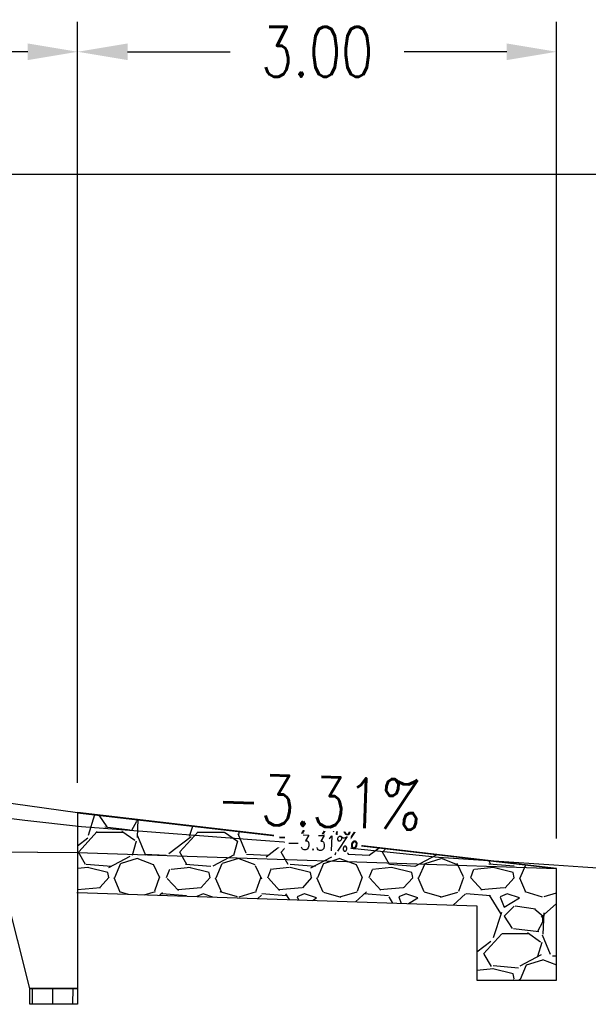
# Model space of a CAD drawing. Header units: metres. Extents: x 719936 to 720643, y 9143565 to 9144018.
# Tile 32 of 56: x 720539.88 to 720543.44, y 9143912.01 to 9143918.18. Entities that reach past the tile are written whole.
import ezdxf

# ---------------------------------------------------------------- set-up
doc = ezdxf.new("R2010")
doc.units = ezdxf.units.M
doc.linetypes.add('CENTER2', pattern=[1.125, 0.75, -0.125, 0.125, -0.125])
doc.linetypes.add('CONTINUO', pattern=[0])
for name, color, linetype in [('-01-C-DESCOLMA', 5, 'CENTER2'), ('01_CIVI_322_PF_GRID', 8, 'Continuous'), ('_ESTRUC-PARED-PLANTA', 2, 'Continuous'), ('_ESTRUCTURA', 1, 'Continuous'), ('AecObjExplode_PLANTA RAPIDA_Vport_1ECE', 7, 'Continuous'), ('AecObjExplode_PLANTA RAPIDA_Vport_1ED3', 7, 'Continuous'), ('AecObjExplode_PLANTA RAPIDA_Vport_1ED7', 7, 'Continuous'), ('AecObjExplode_PLANTA RAPIDA_Vport_220C', 7, 'Continuous'), ('AecObjExplode_PLANTA RAPIDA_Vport_22C7', 7, 'Continuous'), ('AecObjExplode_PLANTA RAPIDA_Vport_22CB', 7, 'Continuous'), ('AecObjExplode_PLANTA RAPIDA_Vport_22E2', 7, 'Continuous'), ('AecObjExplode_PLANTA RAPIDA_Vport_22EB', 7, 'Continuous'), ('AecObjExplode_PLANTA RAPIDA_Vport_2460', 7, 'Continuous'), ('AecObjExplode_PLANTA RAPIDA_Vport_2496', 7, 'Continuous'), ('AIR.A3-TN', 32, 'Continuous'), ('AIR.A3_NOTAS', 7, 'Continuous'), ('C-Borde de Camino', 2, 'Continuous'), ('Layer1 (.05)', 8, 'Continuous')]:
    doc.layers.add(name, color=color, linetype=linetype)
doc.styles.add('AIR-Simplex.(0.80)', font='simplex.shx', dxfattribs={"width": 0.8})
doc.styles.add('SIMPLEX', font='simplex.shx', dxfattribs={"width": 0.75})
doc.dimstyles.new('ART -250-A3-horiz', dxfattribs={"dimscale": 0.25, "dimtxt": 1.25, "dimasz": 1.25, "dimexe": 0.75, "dimexo": 0.75, "dimgap": 0.75, "dimtad": 0, "dimtih": 1, "dimtoh": 1, "dimzin": 1, "dimdsep": 46, "dimtxsty": 'SIMPLEX', "dimcen": 0.75, "dimdle": 1.5, "dimclrd": 1, "dimclre": 1, "dimclrt": 7, "dimadec": 0, "dimazin": 0, "dimtfac": 1, "dimtofl": 0, "dimtmove": 2, "dimatfit": 3, "dimfxl": 1.5, "dimtolj": 1, "dimtzin": 1, "dimarcsym": 0})

# ---------------------------------------------------------------- blocks, each defined once
blk = doc.blocks.new('*D585')
at = {"layer": '_ESTRUC-PARED-PLANTA', "color": 1, "lineweight": -2, "transparency": 16777216}
for p, q in [((720533.7405907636, 9143914.10224109), (720533.7405907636, 9143918.167722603)), ((720540.2437553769, 9143913.401784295), (720540.2437553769, 9143918.167722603)), ((720534.0530907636, 9143917.980222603), (720536.4475302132, 9143917.980222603)), ((720539.9312553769, 9143917.980222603), (720537.5368159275, 9143917.980222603))]:
    blk.add_line(p, q, dxfattribs=at)
at = {"layer": '_ESTRUC-PARED-PLANTA', "color": 1, "transparency": 16777216}
for points in [[(720534.0530907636, 9143918.032305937), (720534.0530907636, 9143917.92813927), (720533.7405907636, 9143917.980222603)], [(720539.9312553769, 9143918.032305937), (720539.9312553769, 9143917.92813927), (720540.2437553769, 9143917.980222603)]]:
    blk.add_solid(points, dxfattribs=at)
at = {"layer": 'Defpoints', "color": 0, "transparency": 16777216}
for p in [(720540.2437553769, 9143917.980222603), (720533.7405907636, 9143913.91474109), (720540.2437553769, 9143913.214284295)]:
    blk.add_point(p, dxfattribs=at)
at = {"layer": '_ESTRUC-PARED-PLANTA', "color": 7, "transparency": 16777216, "insert": (720536.9921730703, 9143917.980222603), "char_height": 0.3125, "attachment_point": 5, "style": 'SIMPLEX'}
blk.add_mtext('\\A1;6.50', dxfattribs=at)
blk = doc.blocks.new('*D586')
at = {"layer": '_ESTRUC-PARED-PLANTA', "color": 1, "lineweight": -2, "transparency": 16777216}
for p, q in [((720540.2437553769, 9143913.401784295), (720540.2437553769, 9143918.167722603)), ((720543.2437349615, 9143913.052433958), (720543.2437349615, 9143918.167722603)), ((720540.5562553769, 9143917.980222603), (720541.199102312, 9143917.980222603)), ((720542.9312349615, 9143917.980222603), (720542.2883880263, 9143917.980222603))]:
    blk.add_line(p, q, dxfattribs=at)
at = {"layer": '_ESTRUC-PARED-PLANTA', "color": 1, "transparency": 16777216}
for points in [[(720540.5562553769, 9143918.032305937), (720540.5562553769, 9143917.92813927), (720540.2437553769, 9143917.980222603)], [(720542.9312349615, 9143918.032305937), (720542.9312349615, 9143917.92813927), (720543.2437349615, 9143917.980222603)]]:
    blk.add_solid(points, dxfattribs=at)
at = {"layer": 'Defpoints', "color": 0, "transparency": 16777216}
for p in [(720543.2437349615, 9143917.980222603), (720540.2437553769, 9143913.214284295), (720543.2437349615, 9143912.864933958)]:
    blk.add_point(p, dxfattribs=at)
at = {"layer": '_ESTRUC-PARED-PLANTA', "color": 7, "transparency": 16777216, "insert": (720541.7437451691, 9143917.980222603), "char_height": 0.3125, "attachment_point": 5, "style": 'SIMPLEX'}
blk.add_mtext('\\A1;3.00', dxfattribs=at)
blk = doc.blocks.new('AecObjExplode_PLANTA RAPIDA_Vport_1ECE')
at = {"layer": '-01-C-DESCOLMA', "color": 5, "linetype": 'CENTER2', "lineweight": 30, "ltscale": 5, "flags": 128}
blk.add_lwpolyline([(720495.2437553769, 9143914.383751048), (720505.2437553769, 9143914.239077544), (720510.693705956, 9143914.214566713), (720522.9405907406, 9143912.014498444), (720533.7405908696, 9143912.014485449), (720535.2437553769, 9143913.01453486), (720540.2438050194, 9143912.964284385), (720543.2437553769, 9143912.864931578)], dxfattribs=at)
at = {"layer": '01_CIVI_322_PF_GRID', "color": 7, "linetype": 'Continuous', "lineweight": -3}
blk.add_line((720495.2437553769, 9143917.214566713), (720545.2437553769, 9143917.214566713), dxfattribs=at)
at = {"layer": 'AIR.A3-TN', "color": 32, "linetype": 'Continuous', "lineweight": -3, "ltscale": 5, "flags": 128}
blk.add_lwpolyline([(720539.607851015, 9143913.205453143), (720539.9132642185, 9143913.168343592), (720540.2688776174, 9143913.128211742), (720540.4602080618, 9143913.112699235), (720541.335208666, 9143913.045902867), (720541.73125734, 9143913.01702964), (720541.9202346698, 9143912.995957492), (720542.5047896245, 9143912.935577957), (720543.2253351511, 9143912.888075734), (720543.4084986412, 9143912.876097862), (720543.5967946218, 9143912.863647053)], dxfattribs=at)
at = {"layer": 'AIR.A3_NOTAS', "color": 7, "linetype": 'Continuous', "lineweight": -3, "insert": (720541.7508139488, 9143913.12699154), "char_height": 0.3125, "width": 1.322619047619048, "attachment_point": 8, "rotation": 358.1031630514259, "style": 'AIR-Simplex.(0.80)', "bg_fill": 3, "box_fill_scale": 1.08, "bg_fill_color": 256, "bg_fill_true_color": 13158600, "bg_fill_transparency": 0}
blk.add_mtext('-3.31%', dxfattribs=at)
blk.add_mtext('-3.31%', dxfattribs=at)
blk = doc.blocks.new('AecObjExplode_PLANTA RAPIDA_Vport_1ED3')
at = {"layer": '-01-C-DESCOLMA', "color": 5, "linetype": 'CENTER2', "lineweight": 30, "ltscale": 5, "flags": 128}
blk.add_lwpolyline([(720495.2437553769, 9143914.383751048), (720505.2437553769, 9143914.239077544), (720510.693705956, 9143914.214566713), (720522.9405907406, 9143912.014498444), (720533.7405908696, 9143912.014485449), (720535.2437553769, 9143913.01453486), (720540.2438050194, 9143912.964284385), (720543.2437553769, 9143912.864931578)], dxfattribs=at)
at = {"layer": '01_CIVI_322_PF_GRID', "color": 7, "linetype": 'Continuous', "lineweight": -3}
blk.add_line((720495.2437553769, 9143917.214566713), (720545.2437553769, 9143917.214566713), dxfattribs=at)
at = {"layer": 'AIR.A3-TN', "color": 32, "linetype": 'Continuous', "lineweight": -3, "ltscale": 5, "flags": 128}
blk.add_lwpolyline([(720539.607851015, 9143913.205453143), (720539.9132642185, 9143913.168343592), (720540.2688776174, 9143913.128211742), (720540.4602080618, 9143913.112699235), (720541.335208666, 9143913.045902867), (720541.73125734, 9143913.01702964), (720541.9202346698, 9143912.995957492), (720542.5047896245, 9143912.935577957), (720543.2253351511, 9143912.888075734), (720543.4084986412, 9143912.876097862), (720543.5967946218, 9143912.863647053)], dxfattribs=at)
at = {"layer": 'AIR.A3_NOTAS', "color": 7, "linetype": 'Continuous', "lineweight": -3, "insert": (720541.7465936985, 9143912.999561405), "char_height": 0.125, "width": 0.5290476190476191, "attachment_point": 8, "rotation": 358.1031630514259, "style": 'AIR-Simplex.(0.80)', "bg_fill": 3, "box_fill_scale": 1.08, "bg_fill_color": 256, "bg_fill_true_color": 13158600, "bg_fill_transparency": 0}
blk.add_mtext('-3.31%', dxfattribs=at)
blk.add_mtext('-3.31%', dxfattribs=at)
blk = doc.blocks.new('AecObjExplode_PLANTA RAPIDA_Vport_1ED7')
at = {"layer": '-01-C-DESCOLMA', "color": 5, "linetype": 'CENTER2', "lineweight": 30, "ltscale": 5, "flags": 128}
blk.add_lwpolyline([(720495.2437553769, 9143914.383751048), (720505.2437553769, 9143914.239077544), (720510.693705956, 9143914.214566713), (720522.9405907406, 9143912.014498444), (720533.7405908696, 9143912.014485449), (720535.2437553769, 9143913.01453486), (720540.2438050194, 9143912.964284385), (720543.2437553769, 9143912.864931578)], dxfattribs=at)
at = {"layer": '01_CIVI_322_PF_GRID', "color": 7, "linetype": 'Continuous', "lineweight": -3}
blk.add_line((720495.2437553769, 9143917.214566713), (720545.2437553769, 9143917.214566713), dxfattribs=at)
at = {"layer": 'AIR.A3-TN', "color": 32, "linetype": 'Continuous', "lineweight": -3, "ltscale": 5, "flags": 128}
blk.add_lwpolyline([(720539.607851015, 9143913.205453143), (720539.9132642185, 9143913.168343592), (720540.2688776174, 9143913.128211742), (720540.4602080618, 9143913.112699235), (720541.335208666, 9143913.045902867), (720541.73125734, 9143913.01702964), (720541.9202346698, 9143912.995957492), (720542.5047896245, 9143912.935577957), (720543.2253351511, 9143912.888075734), (720543.4084986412, 9143912.876097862), (720543.5967946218, 9143912.863647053)], dxfattribs=at)
at = {"layer": 'AIR.A3_NOTAS', "color": 7, "linetype": 'Continuous', "lineweight": -3, "insert": (720541.7465936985, 9143912.999561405), "char_height": 0.125, "width": 0.5290476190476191, "attachment_point": 8, "rotation": 358.1031630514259, "style": 'AIR-Simplex.(0.80)', "bg_fill": 3, "box_fill_scale": 1.08, "bg_fill_color": 256, "bg_fill_true_color": 13158600, "bg_fill_transparency": 0}
blk.add_mtext('-3.31%', dxfattribs=at)
blk.add_mtext('-3.31%', dxfattribs=at)
blk = doc.blocks.new('AecObjExplode_PLANTA RAPIDA_Vport_220C')
at = {"layer": '-01-C-DESCOLMA', "color": 5, "linetype": 'CENTER2', "lineweight": 30, "ltscale": 5, "flags": 128}
blk.add_lwpolyline([(720495.2437553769, 9143914.383751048), (720505.2437553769, 9143914.239077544), (720510.693705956, 9143914.214566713), (720522.9405907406, 9143912.014498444), (720533.7405908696, 9143912.014485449), (720535.2437553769, 9143913.01453486), (720540.2438050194, 9143912.964284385), (720543.2437553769, 9143912.864931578)], dxfattribs=at)
at = {"layer": '01_CIVI_322_PF_GRID', "color": 7, "linetype": 'Continuous', "lineweight": -3}
blk.add_line((720495.2437553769, 9143917.214566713), (720545.2437553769, 9143917.214566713), dxfattribs=at)
at = {"layer": 'AIR.A3-TN', "color": 32, "linetype": 'Continuous', "lineweight": -3, "ltscale": 5, "flags": 128}
blk.add_lwpolyline([(720539.607851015, 9143913.205453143), (720539.9132642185, 9143913.168343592), (720540.2688776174, 9143913.128211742), (720540.4602080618, 9143913.112699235), (720541.335208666, 9143913.045902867), (720541.73125734, 9143913.01702964), (720541.9202346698, 9143912.995957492), (720542.5047896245, 9143912.935577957), (720543.2253351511, 9143912.888075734), (720543.4084986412, 9143912.876097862), (720543.5967946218, 9143912.863647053)], dxfattribs=at)
at = {"layer": 'AIR.A3_NOTAS', "color": 7, "linetype": 'Continuous', "lineweight": -3, "insert": (720541.7508139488, 9143913.12699154), "char_height": 0.3125, "width": 1.322619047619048, "attachment_point": 8, "rotation": 358.1031630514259, "style": 'AIR-Simplex.(0.80)', "bg_fill": 3, "box_fill_scale": 1.08, "bg_fill_color": 256, "bg_fill_true_color": 13158600, "bg_fill_transparency": 0}
blk.add_mtext('-3.31%', dxfattribs=at)
blk.add_mtext('-3.31%', dxfattribs=at)
blk = doc.blocks.new('AecObjExplode_PLANTA RAPIDA_Vport_22C7')
at = {"layer": '-01-C-DESCOLMA', "color": 5, "linetype": 'CENTER2', "lineweight": 30, "ltscale": 5, "flags": 128}
blk.add_lwpolyline([(720495.2437553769, 9143914.383751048), (720505.2437553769, 9143914.239077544), (720510.693705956, 9143914.214566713), (720522.9405907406, 9143912.014498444), (720533.7405908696, 9143912.014485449), (720535.2437553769, 9143913.01453486), (720540.2438050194, 9143912.964284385), (720543.2437553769, 9143912.864931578)], dxfattribs=at)
at = {"layer": '01_CIVI_322_PF_GRID', "color": 7, "linetype": 'Continuous', "lineweight": -3}
blk.add_line((720495.2437553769, 9143917.214566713), (720545.2437553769, 9143917.214566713), dxfattribs=at)
at = {"layer": 'AIR.A3-TN', "color": 32, "linetype": 'Continuous', "lineweight": -3, "ltscale": 5, "flags": 128}
blk.add_lwpolyline([(720539.607851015, 9143913.205453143), (720539.9132642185, 9143913.168343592), (720540.2688776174, 9143913.128211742), (720540.4602080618, 9143913.112699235), (720541.335208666, 9143913.045902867), (720541.73125734, 9143913.01702964), (720541.9202346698, 9143912.995957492), (720542.5047896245, 9143912.935577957), (720543.2253351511, 9143912.888075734), (720543.4084986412, 9143912.876097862), (720543.5967946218, 9143912.863647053)], dxfattribs=at)
at = {"layer": 'AIR.A3_NOTAS', "color": 7, "linetype": 'Continuous', "lineweight": -3, "insert": (720541.7458903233, 9143912.978323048), "char_height": 0.09375, "width": 0.3967857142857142, "attachment_point": 8, "rotation": 358.1031630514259, "style": 'AIR-Simplex.(0.80)', "bg_fill": 3, "box_fill_scale": 1.08, "bg_fill_color": 256, "bg_fill_true_color": 13158600, "bg_fill_transparency": 0}
blk.add_mtext('-3.31%', dxfattribs=at)
blk.add_mtext('-3.31%', dxfattribs=at)
blk = doc.blocks.new('AecObjExplode_PLANTA RAPIDA_Vport_22CB')
at = {"layer": '-01-C-DESCOLMA', "color": 5, "linetype": 'CENTER2', "lineweight": 30, "ltscale": 5, "flags": 128}
blk.add_lwpolyline([(720495.2437553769, 9143914.383751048), (720505.2437553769, 9143914.239077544), (720510.693705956, 9143914.214566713), (720522.9405907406, 9143912.014498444), (720533.7405908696, 9143912.014485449), (720535.2437553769, 9143913.01453486), (720540.2438050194, 9143912.964284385), (720543.2437553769, 9143912.864931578)], dxfattribs=at)
at = {"layer": '01_CIVI_322_PF_GRID', "color": 7, "linetype": 'Continuous', "lineweight": -3}
blk.add_line((720495.2437553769, 9143917.214566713), (720545.2437553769, 9143917.214566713), dxfattribs=at)
at = {"layer": 'AIR.A3-TN', "color": 32, "linetype": 'Continuous', "lineweight": -3, "ltscale": 5, "flags": 128}
blk.add_lwpolyline([(720539.607851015, 9143913.205453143), (720539.9132642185, 9143913.168343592), (720540.2688776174, 9143913.128211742), (720540.4602080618, 9143913.112699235), (720541.335208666, 9143913.045902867), (720541.73125734, 9143913.01702964), (720541.9202346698, 9143912.995957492), (720542.5047896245, 9143912.935577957), (720543.2253351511, 9143912.888075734), (720543.4084986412, 9143912.876097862), (720543.5967946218, 9143912.863647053)], dxfattribs=at)
at = {"layer": 'AIR.A3_NOTAS', "color": 7, "linetype": 'Continuous', "lineweight": -3, "insert": (720541.7458903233, 9143912.978323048), "char_height": 0.09375, "width": 0.3967857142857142, "attachment_point": 8, "rotation": 358.1031630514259, "style": 'AIR-Simplex.(0.80)', "bg_fill": 3, "box_fill_scale": 1.08, "bg_fill_color": 256, "bg_fill_true_color": 13158600, "bg_fill_transparency": 0}
blk.add_mtext('-3.31%', dxfattribs=at)
blk.add_mtext('-3.31%', dxfattribs=at)
blk = doc.blocks.new('AecObjExplode_PLANTA RAPIDA_Vport_22E2')
at = {"layer": '-01-C-DESCOLMA', "color": 5, "linetype": 'CENTER2', "lineweight": 30, "ltscale": 5, "flags": 128}
blk.add_lwpolyline([(720495.2437553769, 9143914.383751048), (720505.2437553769, 9143914.239077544), (720510.693705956, 9143914.214566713), (720522.9405907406, 9143912.014498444), (720533.7405908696, 9143912.014485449), (720535.2437553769, 9143913.01453486), (720540.2438050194, 9143912.964284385), (720543.2437553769, 9143912.864931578)], dxfattribs=at)
at = {"layer": '01_CIVI_322_PF_GRID', "color": 7, "linetype": 'Continuous', "lineweight": -3}
blk.add_line((720495.2437553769, 9143917.214566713), (720545.2437553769, 9143917.214566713), dxfattribs=at)
at = {"layer": 'AIR.A3-TN', "color": 32, "linetype": 'Continuous', "lineweight": -3, "ltscale": 5, "flags": 128}
blk.add_lwpolyline([(720539.607851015, 9143913.205453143), (720539.9132642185, 9143913.168343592), (720540.2688776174, 9143913.128211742), (720540.4602080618, 9143913.112699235), (720541.335208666, 9143913.045902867), (720541.73125734, 9143913.01702964), (720541.9202346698, 9143912.995957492), (720542.5047896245, 9143912.935577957), (720543.2253351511, 9143912.888075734), (720543.4084986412, 9143912.876097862), (720543.5967946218, 9143912.863647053)], dxfattribs=at)
at = {"layer": 'AIR.A3_NOTAS', "color": 7, "linetype": 'Continuous', "lineweight": -3, "insert": (720541.7458903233, 9143912.978323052), "char_height": 0.09375000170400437, "width": 0.39678572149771, "attachment_point": 8, "rotation": 358.1031630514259, "style": 'AIR-Simplex.(0.80)', "bg_fill": 3, "box_fill_scale": 1.08, "bg_fill_color": 256, "bg_fill_true_color": 13158600, "bg_fill_transparency": 0}
blk.add_mtext('-3.31%', dxfattribs=at)
blk.add_mtext('-3.31%', dxfattribs=at)
blk = doc.blocks.new('AecObjExplode_PLANTA RAPIDA_Vport_22EB')
at = {"layer": '-01-C-DESCOLMA', "color": 5, "linetype": 'CENTER2', "lineweight": 30, "ltscale": 5, "flags": 128}
blk.add_lwpolyline([(720495.2437553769, 9143914.383751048), (720505.2437553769, 9143914.239077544), (720510.693705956, 9143914.214566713), (720522.9405907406, 9143912.014498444), (720533.7405908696, 9143912.014485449), (720535.2437553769, 9143913.01453486), (720540.2438050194, 9143912.964284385), (720543.2437553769, 9143912.864931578)], dxfattribs=at)
at = {"layer": '01_CIVI_322_PF_GRID', "color": 7, "linetype": 'Continuous', "lineweight": -3}
blk.add_line((720495.2437553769, 9143917.214566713), (720545.2437553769, 9143917.214566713), dxfattribs=at)
at = {"layer": 'AIR.A3-TN', "color": 32, "linetype": 'Continuous', "lineweight": -3, "ltscale": 5, "flags": 128}
blk.add_lwpolyline([(720539.607851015, 9143913.205453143), (720539.9132642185, 9143913.168343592), (720540.2688776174, 9143913.128211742), (720540.4602080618, 9143913.112699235), (720541.335208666, 9143913.045902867), (720541.73125734, 9143913.01702964), (720541.9202346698, 9143912.995957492), (720542.5047896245, 9143912.935577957), (720543.2253351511, 9143912.888075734), (720543.4084986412, 9143912.876097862), (720543.5967946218, 9143912.863647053)], dxfattribs=at)
at = {"layer": 'AIR.A3_NOTAS', "color": 7, "linetype": 'Continuous', "lineweight": -3, "insert": (720541.7458903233, 9143912.978323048), "char_height": 0.09375, "width": 0.3967857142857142, "attachment_point": 8, "rotation": 358.1031630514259, "style": 'AIR-Simplex.(0.80)', "bg_fill": 3, "box_fill_scale": 1.08, "bg_fill_color": 256, "bg_fill_true_color": 13158600, "bg_fill_transparency": 0}
blk.add_mtext('-3.31%', dxfattribs=at)
blk.add_mtext('-3.31%', dxfattribs=at)
blk = doc.blocks.new('AecObjExplode_PLANTA RAPIDA_Vport_2460')
at = {"layer": '-01-C-DESCOLMA', "color": 5, "linetype": 'CENTER2', "lineweight": 30, "ltscale": 5, "flags": 128}
blk.add_lwpolyline([(720495.2437553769, 9143914.383751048), (720505.2437553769, 9143914.239077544), (720510.693705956, 9143914.214566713), (720522.9405907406, 9143912.014498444), (720533.7405908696, 9143912.014485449), (720535.2437553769, 9143913.01453486), (720540.2438050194, 9143912.964284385), (720543.2437553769, 9143912.864931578)], dxfattribs=at)
at = {"layer": '01_CIVI_322_PF_GRID', "color": 7, "linetype": 'Continuous', "lineweight": -3}
blk.add_line((720495.2437553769, 9143917.214566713), (720545.2437553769, 9143917.214566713), dxfattribs=at)
at = {"layer": 'AIR.A3-TN', "color": 32, "linetype": 'Continuous', "lineweight": -3, "ltscale": 5, "flags": 128}
blk.add_lwpolyline([(720539.607851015, 9143913.205453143), (720539.9132642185, 9143913.168343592), (720540.2688776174, 9143913.128211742), (720540.4602080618, 9143913.112699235), (720541.335208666, 9143913.045902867), (720541.73125734, 9143913.01702964), (720541.9202346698, 9143912.995957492), (720542.5047896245, 9143912.935577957), (720543.2253351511, 9143912.888075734), (720543.4084986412, 9143912.876097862), (720543.5967946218, 9143912.863647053)], dxfattribs=at)
at = {"layer": 'AIR.A3_NOTAS', "color": 7, "linetype": 'Continuous', "lineweight": -3, "insert": (720541.7458903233, 9143912.978323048), "char_height": 0.09374999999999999, "width": 0.3967857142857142, "attachment_point": 8, "rotation": 358.1031630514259, "style": 'AIR-Simplex.(0.80)', "bg_fill": 3, "box_fill_scale": 1.08, "bg_fill_color": 256, "bg_fill_true_color": 13158600, "bg_fill_transparency": 0}
blk.add_mtext('-3.31%', dxfattribs=at)
blk.add_mtext('-3.31%', dxfattribs=at)
blk = doc.blocks.new('AecObjExplode_PLANTA RAPIDA_Vport_2496')
at = {"layer": '-01-C-DESCOLMA', "color": 5, "linetype": 'CENTER2', "lineweight": 30, "ltscale": 5, "flags": 128}
blk.add_lwpolyline([(720495.2437553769, 9143914.383751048), (720505.2437553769, 9143914.239077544), (720510.693705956, 9143914.214566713), (720522.9405907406, 9143912.014498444), (720533.7405908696, 9143912.014485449), (720535.2437553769, 9143913.01453486), (720540.2438050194, 9143912.964284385), (720543.2437553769, 9143912.864931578)], dxfattribs=at)
at = {"layer": '01_CIVI_322_PF_GRID', "color": 7, "linetype": 'Continuous', "lineweight": -3}
blk.add_line((720495.2437553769, 9143917.214566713), (720545.2437553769, 9143917.214566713), dxfattribs=at)
at = {"layer": 'AIR.A3-TN', "color": 32, "linetype": 'Continuous', "lineweight": -3, "ltscale": 5, "flags": 128}
blk.add_lwpolyline([(720539.607851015, 9143913.205453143), (720539.9132642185, 9143913.168343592), (720540.2688776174, 9143913.128211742), (720540.4602080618, 9143913.112699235), (720541.335208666, 9143913.045902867), (720541.73125734, 9143913.01702964), (720541.9202346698, 9143912.995957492), (720542.5047896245, 9143912.935577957), (720543.2253351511, 9143912.888075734), (720543.4084986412, 9143912.876097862), (720543.5967946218, 9143912.863647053)], dxfattribs=at)
at = {"layer": 'AIR.A3_NOTAS', "color": 7, "linetype": 'Continuous', "lineweight": -3, "insert": (720541.7458903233, 9143912.978323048), "char_height": 0.09375, "width": 0.3967857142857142, "attachment_point": 8, "rotation": 358.1031630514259, "style": 'AIR-Simplex.(0.80)', "bg_fill": 3, "box_fill_scale": 1.08, "bg_fill_color": 256, "bg_fill_true_color": 13158600, "bg_fill_transparency": 0}
blk.add_mtext('-3.31%', dxfattribs=at)
blk.add_mtext('-3.31%', dxfattribs=at)

msp = doc.modelspace()

# ---------------------------------------------------------------- hatches: boundary and pattern name
at = {"layer": 'Layer1 (.05)'}
h = msp.add_hatch(dxfattribs=at)
h.set_pattern_fill('GRAVEL', color=256, scale=0.025)
h.set_pattern_definition([(228.0127875, (720542.3394632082, 9143913.438576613), (-5.080000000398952, -5.714999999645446), [0.08543036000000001, -8.45762090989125]), (184.969741, (720542.2823132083, 9143913.375076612), (7.619999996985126, 0.635000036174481), [0.14660118, -14.513512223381]), (132.5104471, (720542.1362632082, 9143913.362376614), (6.350000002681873, -6.98499999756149), [0.10337038, -10.233680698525]), (267.273689, (720541.8886132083, 9143913.203626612), (0.6350000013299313, 12.69999999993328), [0.13350113, -13.2166093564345]), (292.83365418, (720541.8822632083, 9143913.070276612), (-3.175000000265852, 7.619999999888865), [0.130908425, -12.959951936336]), (357.2736889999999, (720541.9330632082, 9143912.949626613), (-12.69999999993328, 0.6350000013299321), [0.13350113, -13.2166093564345]), (37.69424047, (720542.0664132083, 9143912.943276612), (-8.254999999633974, -6.350000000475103), [0.176548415, -17.47827882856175]), (72.25532837, (720542.2061132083, 9143913.051226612), (4.445000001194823, 13.96999999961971), [0.16667988, -16.50131415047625]), (121.42956562, (720542.2569132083, 9143913.209976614), (-5.08000000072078, 8.254999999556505), [0.13395325, -13.261386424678]), (175.2363583, (720542.1870632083, 9143913.324276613), (6.984999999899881, -0.635000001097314), [0.15292832, -7.4934842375]), (222.3974378, (720542.0346632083, 9143913.336976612), (-7.619999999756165, -6.985000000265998), [0.19776948, -19.57919312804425]), (138.81407483, (720542.5172632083, 9143913.197276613), (-4.444999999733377, 3.810000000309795), [0.06750113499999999, -6.682641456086]), (171.4692344, (720542.4664632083, 9143913.241726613), (8.255000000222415, -1.269999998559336), [0.128420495, -12.71365974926]), (225, (720542.3394632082, 9143913.260776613), (-8.881784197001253e-17, -0.6350000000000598), [0.08980233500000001, -0.808223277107]), (203.19859051, (720542.2950132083, 9143913.336976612), (3.175000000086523, 1.269999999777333), [0.04836032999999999, -4.787655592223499]), (291.80140949, (720542.2505632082, 9143913.317926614), (-0.6350000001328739, 1.904999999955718), [0.068391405, -3.3511882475]), (30.96375653, (720542.2759632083, 9143913.254426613), (1.905000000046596, 1.269999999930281), [0.111079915, -3.5915745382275]), (161.56505118, (720542.3712132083, 9143913.311576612), (1.270000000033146, -0.6349999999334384), [0.080321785, -1.927724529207]), (16.389540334, (720541.8822632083, 9143913.317926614), (6.350000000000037, 1.905000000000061), [0.112522, -11.13970666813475]), (70.34617594, (720541.9902132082, 9143913.349676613), (-2.540000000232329, -6.984999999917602), [0.094399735, -9.34555391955]), (293.19859051, (720542.3712132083, 9143913.438576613), (-1.269999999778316, 3.175000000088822), [0.096720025, -4.739295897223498]), (343.6104596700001, (720542.4093132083, 9143913.349676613), (-6.350000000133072, 1.904999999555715), [0.112522, -11.139706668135]), (339.44395478, (720541.8822632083, 9143912.924226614), (-3.174999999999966, 1.270000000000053), [0.1085088, -5.3169335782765]), (294.7751406, (720541.9838632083, 9143912.886126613), (-3.175000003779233, 6.984999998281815), [0.09091803, -9.000898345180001]), (66.80140949, (720542.3775632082, 9143912.803576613), (1.269999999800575, 3.175000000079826), [0.09672002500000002, -4.739295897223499]), (17.35402464, (720542.4156632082, 9143912.892476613), (-8.254999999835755, -2.540000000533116), [0.106445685, -10.53809399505]), (69.44395478, (720542.0664132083, 9143912.803576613), (-1.270000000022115, -3.174999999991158), [0.05425439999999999, -5.371187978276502]), (101.309932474, (720542.3394632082, 9143912.803576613), (-0.6350000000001, 2.540000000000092), [0.03237865, -3.205498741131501]), (165.963756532, (720542.3331132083, 9143912.835326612), (1.904999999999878, -0.6349999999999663), [0.130908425, -2.48726364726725]), (186.00900596, (720542.2061132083, 9143912.867076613), (6.349999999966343, 0.6350000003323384), [0.12131675, -12.01034121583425]), (303.69006753, (720542.2759632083, 9143913.197276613), (-0.6350000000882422, 1.269999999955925), [0.09158097, -2.19794408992]), (353.15722659, (720542.3267632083, 9143913.121076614), (10.79500000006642, -1.269999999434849), [0.15988919, -15.82900226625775]), (60.9453959, (720542.4855132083, 9143913.102026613), (-2.540000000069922, -4.444999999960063), [0.06537706, -6.472348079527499]), (90, (720542.5172632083, 9143913.159176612), (-0.635, 0.635), [0.0381, -0.5969]), (120.25643716, (720542.1934132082, 9143912.886126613), (2.539999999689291, -4.445000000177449), [0.08821674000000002, -8.7334851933]), (48.01278749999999, (720542.1489632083, 9143912.962326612), (5.080000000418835, 5.714999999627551), [0.17086072, -8.372190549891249]), (0, (720542.2632632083, 9143913.089326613), (0.635, 0.635), [0.1651, -0.4699]), (325.3048465, (720542.4283632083, 9143913.089326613), (6.350000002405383, -4.444999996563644), [0.10040239, -9.939829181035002]), (254.0546040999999, (720542.5109132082, 9143913.032176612), (-0.6349999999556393, -2.540000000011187), [0.09245727, -4.530412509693]), (207.64597536, (720542.4855132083, 9143912.943276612), (-12.06500000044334, -6.349999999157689), [0.150536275, -14.9031161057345]), (175.42607874, (720542.3521632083, 9143912.873426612), (-8.254999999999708, 0.6349999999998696), [0.159257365, -15.76646161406])])
h.paths.add_polyline_path([(720543.2437554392, 9143912.864931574), (720540.2437553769, 9143913.214284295), (720540.2438131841, 9143912.714151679), (720542.7437553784, 9143912.630818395), (720542.7437553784, 9143912.164931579), (720543.2437553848, 9143912.164931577)])
h.paths.add_polyline_path([(720543.2437553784, 9143912.864931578), (720540.2437553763, 9143913.21477672), (720540.2437553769, 9143913.214284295)])
at = {"layer": 'Layer1 (.05)', "ltscale": 10}
h = msp.add_hatch(dxfattribs=at)
h.set_pattern_fill('ANSI31', color=256, scale=0.04, angle=45)
h.set_pattern_definition([(90, (0, 0), (-0.127, 0), [])])
h.paths.add_polyline_path([(720539.943813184, 9143912.114283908), (720540.2438131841, 9143912.114283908), (720540.2438131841, 9143912.014283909), (720539.943813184, 9143912.014283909)])

# ---------------------------------------------------------------- linework, layer by layer
msp.add_line((720543.2437553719, 9143912.59160041), (720543.2431034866, 9143912.591602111))
at = {"layer": '_ESTRUCTURA'}
for points in [[(720520.8462653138, 9143913.91474109), (720535.2437553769, 9143913.91474109), (720540.2437553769, 9143913.21477672)], [(720540.2437553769, 9143913.21477672), (720543.2437553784, 9143912.864931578)]]:
    msp.add_lwpolyline(points, dxfattribs=at)
at = {"layer": '_ESTRUCTURA', "flags": 128}
msp.add_lwpolyline([(720543.2437553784, 9143912.864931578), (720540.2437553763, 9143913.21477672), (720540.2437553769, 9143913.214284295)], close=True, dxfattribs=at)
msp.add_lwpolyline([(720540.2381174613, 9143912.71434154), (720540.2438131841, 9143912.714284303), (720540.2438131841, 9143912.114283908), (720539.943813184, 9143912.114283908), (720539.7928374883, 9143912.718816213)], dxfattribs=at)
at = {"layer": 'AIR.A3-TN', "color": 32, "linetype": 'Continuous', "lineweight": -3, "ltscale": 5, "flags": 128}
msp.add_lwpolyline([(720539.607851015, 9143913.205453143), (720539.9132642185, 9143913.168343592), (720540.2688776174, 9143913.128211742), (720540.4602080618, 9143913.112699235), (720541.335208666, 9143913.045902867), (720541.73125734, 9143913.01702964), (720541.9202346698, 9143912.995957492), (720542.5047896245, 9143912.935577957), (720543.2253351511, 9143912.888075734), (720543.4084986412, 9143912.876097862), (720543.5967946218, 9143912.863647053)], dxfattribs=at)
at = {"layer": 'C-Borde de Camino', "color": 1, "linetype": 'CONTINUO', "lineweight": -3, "ltscale": 2}
msp.add_line((720535.2437553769, 9143913.01453486), (720540.2438050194, 9143912.964284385), dxfattribs=at)
at = {"layer": 'Layer1 (.05)', "flags": 128}
msp.add_lwpolyline([(720543.2437554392, 9143912.864931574), (720540.2437553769, 9143913.214284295), (720540.2438131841, 9143912.714151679), (720542.7437553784, 9143912.630818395), (720542.7437553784, 9143912.164931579), (720543.2437553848, 9143912.164931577)], close=True, dxfattribs=at)
at = {"layer": 'Layer1 (.05)', "ltscale": 10}
msp.add_lwpolyline([(720539.943813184, 9143912.114283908), (720540.2438131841, 9143912.114283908), (720540.2438131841, 9143912.014283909), (720539.943813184, 9143912.014283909)], close=True, dxfattribs=at)

# ---------------------------------------------------------------- dimensions: what is measured, and where the dimension line sits
at = {"layer": '_ESTRUC-PARED-PLANTA'}
for base, p1, p2, picture, middle in [((720540.2437553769, 9143917.980222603), (720533.7405907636, 9143913.91474109), (720540.2437553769, 9143913.214284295), '*D585', (720536.9921730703, 9143917.980222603)), ((720543.2437349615, 9143917.980222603), (720540.2437553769, 9143913.214284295), (720543.2437349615, 9143912.864933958), '*D586', (720541.7437451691, 9143917.980222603))]:
    dim = msp.add_linear_dim(base=base, p1=p1, p2=p2, dimstyle='ART -250-A3-horiz', dxfattribs=at)
    dim.commit()
    dim.dimension.update_dxf_attribs({"geometry": picture, "text_midpoint": middle})

# ---------------------------------------------------------------- next in the draw order: block references
at = {"layer": 'AecObjExplode_PLANTA RAPIDA_Vport_1ECE'}
msp.add_blockref('AecObjExplode_PLANTA RAPIDA_Vport_1ECE', (0, 0), dxfattribs=at)

# ---------------------------------------------------------------- next in the draw order: block references
at = {"layer": 'AecObjExplode_PLANTA RAPIDA_Vport_1ED3'}
msp.add_blockref('AecObjExplode_PLANTA RAPIDA_Vport_1ED3', (0, 0), dxfattribs=at)

# ---------------------------------------------------------------- next in the draw order: block references
at = {"layer": 'AecObjExplode_PLANTA RAPIDA_Vport_1ED7'}
msp.add_blockref('AecObjExplode_PLANTA RAPIDA_Vport_1ED7', (0, 0), dxfattribs=at)

# ---------------------------------------------------------------- next in the draw order: block references
at = {"layer": 'AecObjExplode_PLANTA RAPIDA_Vport_220C'}
msp.add_blockref('AecObjExplode_PLANTA RAPIDA_Vport_220C', (0, 0), dxfattribs=at)

# ---------------------------------------------------------------- next in the draw order: block references
at = {"layer": 'AecObjExplode_PLANTA RAPIDA_Vport_22C7'}
msp.add_blockref('AecObjExplode_PLANTA RAPIDA_Vport_22C7', (0, 0), dxfattribs=at)

# ---------------------------------------------------------------- next in the draw order: block references
at = {"layer": 'AecObjExplode_PLANTA RAPIDA_Vport_22CB'}
msp.add_blockref('AecObjExplode_PLANTA RAPIDA_Vport_22CB', (0, 0), dxfattribs=at)

# ---------------------------------------------------------------- next in the draw order: block references
at = {"layer": 'AecObjExplode_PLANTA RAPIDA_Vport_22E2'}
msp.add_blockref('AecObjExplode_PLANTA RAPIDA_Vport_22E2', (0, 0), dxfattribs=at)

# ---------------------------------------------------------------- next in the draw order: block references
at = {"layer": 'AecObjExplode_PLANTA RAPIDA_Vport_22EB'}
msp.add_blockref('AecObjExplode_PLANTA RAPIDA_Vport_22EB', (0, 0), dxfattribs=at)

# ---------------------------------------------------------------- next in the draw order: block references
at = {"layer": 'AecObjExplode_PLANTA RAPIDA_Vport_2460'}
msp.add_blockref('AecObjExplode_PLANTA RAPIDA_Vport_2460', (0, 0), dxfattribs=at)

# ---------------------------------------------------------------- next in the draw order: block references
at = {"layer": 'AecObjExplode_PLANTA RAPIDA_Vport_2496'}
msp.add_blockref('AecObjExplode_PLANTA RAPIDA_Vport_2496', (0, 0), dxfattribs=at)

doc.saveas('drawing.dxf')
